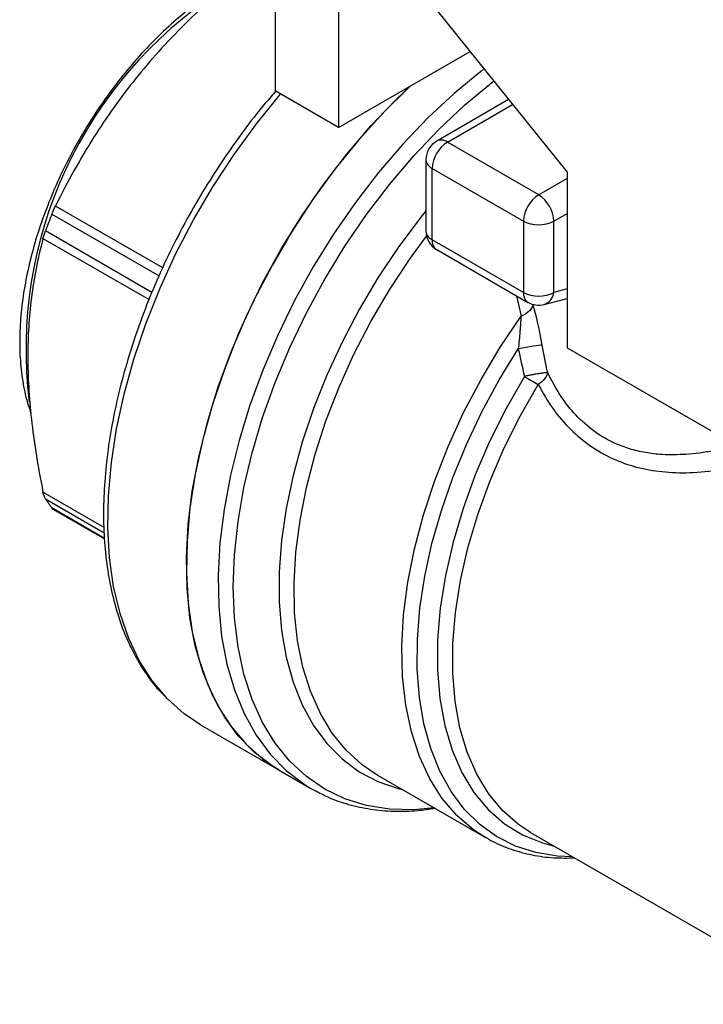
# Model space of a CAD drawing. Header units: inches. Extents: x 0.2 to 10.8, y 0.2 to 8.2.
# Tile 9 of 12: x 7.045 to 7.796, y 6.439 to 7.521. Entities that reach past the tile are written whole.
import ezdxf

# ---------------------------------------------------------------- set-up
doc = ezdxf.new("R2010")
doc.units = ezdxf.units.IN
doc.header["$MEASUREMENT"] = 0

msp = doc.modelspace()

# ---------------------------------------------------------------- linework, layer by layer
for p, q in [((7.4169, 7.6389), (7.6465, 7.3532)), ((7.3259, 7.6193), (7.3259, 7.4425)), ((7.3955, 7.5791), (7.3955, 7.4023)), ((7.3955, 7.4023), (7.54, 7.4857)), ((7.3955, 7.4023), (7.3259, 7.4425)), ((7.5824, 7.4329), (7.5034, 7.3873)), ((7.5152, 7.3861), (7.5868, 7.4275)), ((7.6154, 7.3283), (7.5152, 7.3861)), ((7.4916, 7.3668), (7.4916, 7.2884)), ((7.4985, 7.3572), (7.5987, 7.2993)), ((7.4985, 7.2788), (7.4985, 7.3572)), ((7.6465, 7.3462), (7.6154, 7.3283)), ((7.6465, 7.3532), (7.6465, 7.1603)), ((7.2025, 7.2479), (7.0848, 7.3159)), ((7.0808, 7.307), (7.1985, 7.2391)), ((7.6321, 7.2993), (7.6465, 7.3077)), ((7.5987, 7.2993), (7.5987, 7.2209)), ((7.6321, 7.2209), (7.6321, 7.2993)), ((7.071, 7.2804), (7.1876, 7.2132)), ((7.1906, 7.221), (7.0737, 7.2885)), ((7.5987, 7.2209), (7.4985, 7.2788)), ((7.5034, 7.268), (7.6036, 7.2101)), ((7.5909, 7.2174), (7.596, 7.1948)), ((7.6215, 7.2077), (7.6465, 7.2144)), ((7.6465, 7.2248), (7.6321, 7.2209)), ((7.6465, 7.1603), (7.8413, 7.0479)), ((7.1381, 6.9629), (7.071, 7.0016)), ((7.0737, 6.9944), (7.1383, 6.957)), ((7.1386, 6.9508), (7.0808, 6.9842)), ((7.0826, 6.9825), (7.1386, 6.9502)), ((7.2441, 6.7461), (7.3304, 6.6963)), ((7.3304, 6.6963), (7.3652, 6.6761)), ((7.4385, 6.6907), (7.4349, 6.6928)), ((7.4385, 6.6907), (7.5569, 6.6223)), ((7.3652, 6.6761), (7.3695, 6.6737)), ((7.5569, 6.6223), (7.5541, 6.624)), ((7.6063, 6.6279), (7.9335, 6.439))]:
    msp.add_line(p, q)
at = {"flags": 128}
for points in [[(7.5553, 7.4667), (7.5517, 7.4638), (7.5224, 7.4396), (7.4938, 7.4128), (7.4661, 7.3837), (7.4394, 7.3526), (7.4141, 7.3196), (7.3901, 7.285), (7.3679, 7.249), (7.3474, 7.212), (7.3289, 7.1741), (7.3124, 7.1357), (7.2982, 7.0971), (7.2863, 7.0585), (7.2768, 7.0202), (7.2698, 6.9826), (7.2653, 6.9458), (7.2634, 6.9102), (7.264, 6.876), (7.2672, 6.8434), (7.273, 6.8128), (7.2812, 6.7844), (7.292, 6.7583), (7.305, 6.7347), (7.3204, 6.7139), (7.3379, 6.6959), (7.3574, 6.681), (7.3652, 6.6761)], [(7.5007, 6.6548), (7.4781, 6.6528), (7.4515, 6.6534), (7.4263, 6.6574), (7.4025, 6.6647), (7.3805, 6.6753), (7.3603, 6.6891), (7.342, 6.706), (7.3259, 6.7259), (7.3121, 6.7486), (7.3007, 6.7739), (7.2917, 6.8017), (7.2852, 6.8317), (7.2813, 6.8637), (7.28, 6.8975), (7.2813, 6.9328), (7.2852, 6.9693), (7.2917, 7.0068), (7.3007, 7.0449), (7.3121, 7.0835), (7.3259, 7.1221), (7.342, 7.1605), (7.3603, 7.1985), (7.3805, 7.2356), (7.4025, 7.2717), (7.4263, 7.3065), (7.4515, 7.3396), (7.4781, 7.3709), (7.5057, 7.4001), (7.5343, 7.427), (7.5635, 7.4513), (7.5661, 7.4533)], [(7.4747, 7.448), (7.4732, 7.4466), (7.445, 7.4187), (7.4178, 7.3885), (7.3917, 7.3564), (7.3671, 7.3226), (7.3439, 7.2873), (7.3226, 7.2507), (7.303, 7.2132), (7.2855, 7.1751), (7.2702, 7.1365), (7.2571, 7.0979), (7.2464, 7.0594), (7.2381, 7.0214), (7.2324, 6.9841), (7.2292, 6.9479), (7.2285, 6.913), (7.2305, 6.8796), (7.2349, 6.848), (7.242, 6.8184), (7.2515, 6.7911), (7.2634, 6.7663), (7.2776, 6.7441), (7.294, 6.7246), (7.3125, 6.7082), (7.3304, 6.6963)], [(7.3304, 6.6963), (7.3226, 6.7011), (7.303, 6.716), (7.2855, 6.734), (7.2702, 6.7548), (7.2571, 6.7784), (7.2464, 6.8045), (7.2381, 6.8329), (7.2324, 6.8636), (7.2292, 6.8961), (7.2285, 6.9303), (7.2305, 6.9659), (7.2349, 7.0027), (7.242, 7.0403), (7.2515, 7.0786), (7.2634, 7.1172), (7.2776, 7.1558), (7.294, 7.1942), (7.3125, 7.2321), (7.333, 7.2691), (7.3553, 7.3051), (7.3792, 7.3397), (7.4046, 7.3727), (7.4312, 7.4039), (7.459, 7.4329), (7.4747, 7.448)], [(7.2078, 6.7744), (7.2077, 6.7745), (7.1913, 6.7939), (7.1771, 6.8161), (7.1652, 6.8409), (7.1557, 6.8683), (7.1486, 6.8978), (7.1442, 6.9294), (7.1422, 6.9628), (7.1429, 6.9977), (7.1461, 7.034), (7.1518, 7.0712), (7.1601, 7.1092), (7.1708, 7.1477), (7.1839, 7.1864), (7.1992, 7.2249), (7.2167, 7.2631), (7.2363, 7.3006), (7.2576, 7.3371), (7.2808, 7.3724), (7.3054, 7.4062), (7.3315, 7.4383), (7.332, 7.4389)], [(7.4916, 7.3105), (7.4849, 7.3022), (7.4611, 7.2703), (7.4388, 7.2369), (7.4182, 7.2022), (7.3994, 7.1665), (7.3826, 7.1302), (7.368, 7.0934), (7.3556, 7.0566), (7.3456, 7.02), (7.338, 6.9838), (7.3329, 6.9484), (7.3303, 6.9141), (7.3303, 6.8812), (7.3329, 6.8498), (7.338, 6.8203), (7.3456, 6.793), (7.3556, 6.7679), (7.368, 6.7453), (7.3826, 6.7255), (7.3994, 6.7085), (7.4182, 6.6945), (7.4388, 6.6837), (7.4611, 6.676), (7.466, 6.6748)], [(7.4349, 6.6928), (7.4215, 6.7021), (7.404, 6.718), (7.3887, 6.7369), (7.3756, 6.7585), (7.3648, 6.7828), (7.3565, 6.8095), (7.3507, 6.8384), (7.3474, 6.8692), (7.3468, 6.9018), (7.3487, 6.9357), (7.3533, 6.9708), (7.3603, 7.0068), (7.3699, 7.0433), (7.3818, 7.0801), (7.3961, 7.1169), (7.4125, 7.1533), (7.431, 7.189), (7.4514, 7.2238), (7.4735, 7.2573), (7.4922, 7.2829)], [(7.5541, 6.624), (7.5439, 6.6308), (7.5256, 6.6464), (7.5095, 6.6651), (7.4957, 6.6868), (7.4844, 6.7113), (7.4756, 6.7383), (7.4695, 6.7676), (7.466, 6.799), (7.4652, 6.8321), (7.4671, 6.8668), (7.4717, 6.9027), (7.479, 6.9394), (7.4888, 6.9768), (7.5012, 7.0144), (7.5159, 7.0519), (7.5329, 7.089), (7.5521, 7.1254), (7.5732, 7.1608), (7.596, 7.1948)], [(7.6527, 6.6011), (7.6359, 6.6018), (7.6121, 6.6057), (7.5898, 6.6128), (7.5692, 6.6232), (7.5505, 6.6368), (7.5337, 6.6534), (7.5192, 6.6729), (7.5068, 6.6951), (7.4969, 6.7199), (7.4894, 6.747), (7.4844, 6.7762), (7.4821, 6.8073), (7.4822, 6.8401), (7.485, 6.8741), (7.4903, 6.9092), (7.4982, 6.9451), (7.5085, 6.9814), (7.5211, 7.0178), (7.5361, 7.0541), (7.5531, 7.09), (7.5721, 7.125), (7.593, 7.159)], [(7.5998, 7.1288), (7.5796, 7.0935), (7.5615, 7.0573), (7.5457, 7.0205), (7.5323, 6.9835), (7.5213, 6.9465), (7.513, 6.91), (7.5073, 6.8742), (7.5044, 6.8395), (7.5043, 6.8063), (7.5069, 6.7748), (7.5123, 6.7454), (7.5204, 6.7182), (7.5311, 6.6936), (7.5443, 6.6718), (7.5599, 6.653), (7.5778, 6.6374), (7.5977, 6.6251), (7.6196, 6.6162), (7.6325, 6.6128)], [(7.6063, 6.6279), (7.5931, 6.6365), (7.5756, 6.6519), (7.5603, 6.6704), (7.5473, 6.6919), (7.5368, 6.7161), (7.5288, 6.7428), (7.5236, 6.7717), (7.521, 6.8027), (7.5211, 6.8354), (7.524, 6.8694), (7.5295, 6.9046), (7.5377, 6.9405), (7.5485, 6.9769), (7.5617, 7.0133), (7.5773, 7.0495), (7.5951, 7.085), (7.6149, 7.1197)], [(7.2441, 6.7461), (7.2262, 6.758), (7.2078, 6.7744)]]:
    msp.add_lwpolyline(points, dxfattribs=at)
for centre, radius, start, end in [((7.5206, 7.1589), 0.4683, 123.1596, 187.1466), ((7.5083, 7.3765), 0.0119, 54.3824, 114.3071), ((7.5152, 7.3668), 0.0236, 119.9973, 180), ((7.5347, 7.3555), 0.0363, 122.6055, 177.3945), ((7.5034, 7.368), 0.0119, 185.6948, 245.6253), ((7.635, 7.2977), 0.0363, 122.6055, 177.3945), ((7.5958, 7.2977), 0.0363, 2.6055, 57.3945), ((7.647, 7.0767), 0.6112, 157.8657, 159.723), ((7.6154, 7.3316), 0.0363, 242.6097, 297.3903), ((7.5152, 7.2884), 0.0236, 180, 240.0027), ((7.5034, 7.2896), 0.0119, 185.6948, 245.6253), ((7.5104, 7.2777), 0.012, 174.669, 234.0188), ((7.6103, 7.2197), 0.0117, 173.8462, 234.8417), ((7.6154, 7.2532), 0.0363, 242.6097, 297.3903), ((7.6161, 7.223), 0.0162, 289.6861, 352.7234), ((7.6154, 7.2306), 0.0236, 240.0027, 284.9958), ((7.9302, 7.6634), 0.6285, 238.2833, 239.8906), ((7.2017, 7.0767), 0.1522, 212.7543, 217.4471)]:
    msp.add_arc(centre, radius, start, end)
for points, knots in [([(7.2939, 7.576), (7.2684, 7.5551), (7.2465, 7.5353), (7.2067, 7.4957), (7.189, 7.476), (7.1562, 7.4352), (7.1411, 7.414), (7.1122, 7.3682), (7.0984, 7.3436), (7.0848, 7.3159)], [0, 0, 0, 0, 0.25, 0.25, 0.5, 0.5, 0.75, 0.75, 1, 1, 1, 1]), ([(7.2811, 7.5648), (7.2743, 7.561), (7.2596, 7.5528), (7.2373, 7.5371), (7.2145, 7.5185), (7.1925, 7.4977), (7.1712, 7.4748), (7.1511, 7.4501), (7.1322, 7.4239), (7.1148, 7.3965), (7.099, 7.368), (7.085, 7.3388), (7.073, 7.3091), (7.0629, 7.2793), (7.055, 7.2496), (7.0494, 7.2203), (7.0461, 7.1926), (7.0452, 7.1701), (7.0457, 7.1483), (7.0479, 7.1267), (7.0519, 7.1054), (7.0561, 7.0934), (7.0577, 7.0888)], [0, 0, 0, 0, 0.0466, 0.099376, 0.152126, 0.204838, 0.257509, 0.310146, 0.362758, 0.415354, 0.467947, 0.520546, 0.573161, 0.625803, 0.678483, 0.731213, 0.784001, 0.832513, 0.8604, 0.913298, 0.966225, 1, 1, 1, 1]), ([(7.3272, 7.4427), (7.3232, 7.4381), (7.3106, 7.4239), (7.2907, 7.398), (7.2678, 7.3656), (7.2463, 7.3319), (7.2264, 7.2971), (7.2082, 7.2614), (7.1919, 7.2252), (7.1776, 7.1887), (7.1653, 7.152), (7.1551, 7.1155), (7.1472, 7.0793), (7.1415, 7.0437), (7.1381, 7.0089), (7.1371, 6.9751), (7.1385, 6.9426), (7.1423, 6.9116), (7.1484, 6.8823), (7.1569, 6.8549), (7.1676, 6.8295), (7.1807, 6.8066), (7.1934, 6.7888), (7.2025, 6.7797), (7.2058, 6.7765)], [0, 0, 0, 0, 0.022545, 0.070077, 0.117593, 0.165101, 0.212605, 0.260112, 0.307625, 0.355152, 0.402697, 0.450267, 0.497867, 0.545503, 0.593176, 0.640888, 0.688633, 0.736398, 0.784148, 0.831835, 0.879396, 0.92675, 0.973825, 1, 1, 1, 1]), ([(7.071, 7.2804), (7.0651, 7.2578), (7.061, 7.2363), (7.0556, 7.1937), (7.0543, 7.1726), (7.0543, 7.1288), (7.0556, 7.1061), (7.061, 7.0573), (7.0651, 7.0311), (7.071, 7.0016)], [0, 0, 0, 0, 0.25, 0.25, 0.5, 0.5, 0.75, 0.75, 1, 1, 1, 1]), ([(7.596, 7.1948), (7.5959, 7.1935), (7.5957, 7.1908), (7.5954, 7.1866), (7.5951, 7.1822), (7.5946, 7.1762), (7.594, 7.1685), (7.5933, 7.1622), (7.593, 7.159)], [0, 0, 0, 0, 0.119656, 0.24101, 0.364068, 0.488759, 0.742038, 1, 1, 1, 1]), ([(7.6253, 7.1327), (7.6249, 7.1327), (7.6242, 7.1327), (7.6227, 7.1327), (7.6211, 7.1325), (7.6187, 7.1322), (7.6156, 7.1318), (7.6118, 7.1312), (7.6081, 7.1305), (7.6039, 7.1297), (7.6012, 7.1291), (7.5998, 7.1288)], [0, 0, 0, 0, 0.0998407, 0.1782735, 0.2501422, 0.3567887, 0.5000946, 0.6081794, 0.7500436, 0.8625799, 1, 1, 1, 1]), ([(7.8329, 7.0527), (7.8306, 7.0521), (7.8221, 7.0498), (7.8086, 7.047), (7.7924, 7.0445), (7.7777, 7.043), (7.7641, 7.0425), (7.7491, 7.0428), (7.7328, 7.0447), (7.7154, 7.0488), (7.6962, 7.0559), (7.6759, 7.0677), (7.656, 7.0854), (7.6387, 7.1072), (7.6299, 7.1239), (7.6253, 7.1327)], [0, 0, 0, 0, 0.026942, 0.097798, 0.159992, 0.218422, 0.273136, 0.324193, 0.402288, 0.477133, 0.549121, 0.661101, 0.773595, 0.880144, 1, 1, 1, 1]), ([(7.6149, 7.1197), (7.6201, 7.1106), (7.6303, 7.0927), (7.65, 7.07), (7.6721, 7.0515), (7.6965, 7.0377), (7.7229, 7.0284), (7.7512, 7.0234), (7.7818, 7.0224), (7.8168, 7.0259), (7.8439, 7.0303), (7.8601, 7.0349), (7.8622, 7.0355)], [0, 0, 0, 0, 0.110824, 0.216834, 0.320023, 0.42255, 0.522306, 0.624362, 0.730509, 0.842343, 0.979431, 1, 1, 1, 1]), ([(7.0826, 6.9826), (7.0825, 6.9826), (7.0819, 6.9828), (7.0813, 6.9835), (7.0808, 6.9842)], [0, 0, 0, 0, 0.166521, 1, 1, 1, 1]), ([(7.3701, 6.6738), (7.3746, 6.6714), (7.3862, 6.6651), (7.4065, 6.6582), (7.4307, 6.6529), (7.4562, 6.6507), (7.4798, 6.6511), (7.4951, 6.6534), (7.5013, 6.6544)], [0, 0, 0, 0, 0.1173142, 0.3039833, 0.491121, 0.6794643, 0.8694583, 1, 1, 1, 1]), ([(7.554, 6.6245), (7.5574, 6.6224), (7.5672, 6.6161), (7.5853, 6.6089), (7.608, 6.6027), (7.6312, 6.5994), (7.6472, 6.5997), (7.6549, 6.5998)], [0, 0, 0, 0, 0.115484, 0.339686, 0.564002, 0.789555, 1, 1, 1, 1])]:
    msp.add_open_spline(points, degree=3, knots=knots)
for points in [[(7.0808, 7.307), (7.082, 7.31), (7.0834, 7.3131), (7.0848, 7.3159)], [(7.071, 7.2804), (7.0716, 7.2827), (7.0725, 7.2855), (7.0737, 7.2885)], [(7.6093, 7.208), (7.609, 7.2057), (7.6061, 7.2007), (7.5997, 7.1965), (7.596, 7.1948)], [(7.6194, 7.1631), (7.6165, 7.179), (7.6127, 7.1951), (7.6093, 7.208)], [(7.6194, 7.1631), (7.6178, 7.1631), (7.6104, 7.1623), (7.5985, 7.1602), (7.593, 7.159)], [(7.6253, 7.1327), (7.6232, 7.1428), (7.6213, 7.1529), (7.6194, 7.1631)], [(7.593, 7.159), (7.5951, 7.1489), (7.5974, 7.1388), (7.5998, 7.1288)], [(7.6253, 7.1327), (7.6248, 7.1306), (7.6225, 7.126), (7.6177, 7.1216), (7.6149, 7.1197)], [(7.0737, 6.9944), (7.0725, 6.9961), (7.0716, 6.9986), (7.071, 7.0016)]]:
    msp.add_open_spline(points, degree=3)

doc.saveas('drawing.dxf')
